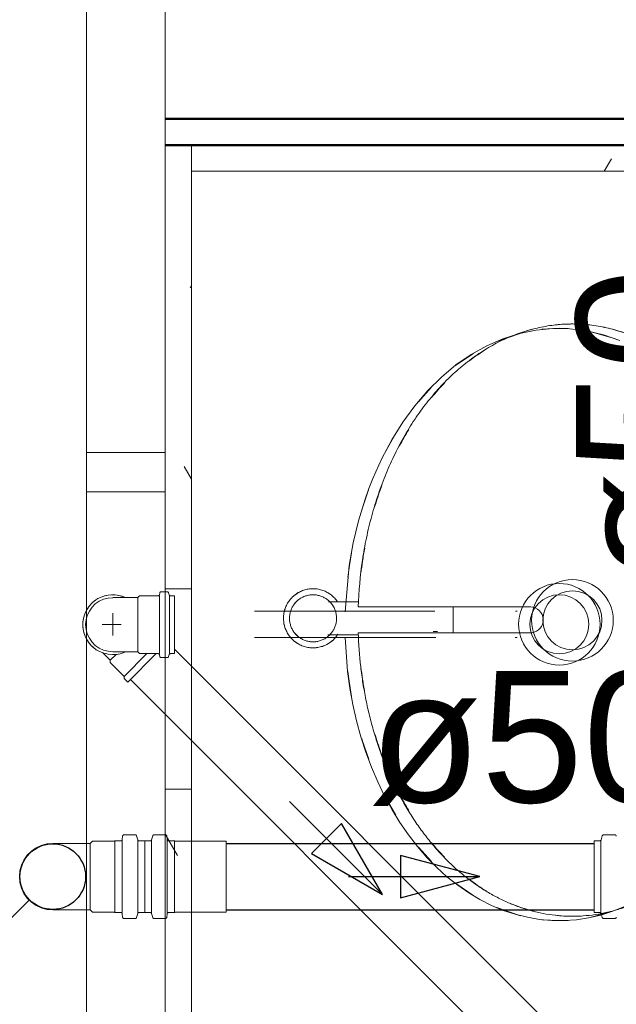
# Model space of a CAD drawing. Header units: millimetres. Extents: x 567 to 934, y -1 to 364.
# Tile 125 of 256: x 617.697 to 618.606, y 106.329 to 107.828. Entities that reach past the tile are written whole.
import ezdxf

# ---------------------------------------------------------------- set-up
doc = ezdxf.new("R2010")
doc.units = ezdxf.units.MM
doc.header["$MEASUREMENT"] = 0
doc.linetypes.add('NULL', pattern=[0])
for name, color, linetype, lineweight in [('A-GENM', 7, 'Continuous', 13), ('A-GLAZ', 7, 'Continuous', 13), ('A-GLAZ-SILL', 7, 'Continuous', 13), ('A-WALL', 7, 'Continuous', 25), ('CV-Condutos', 14, 'Continuous', 25), ('CV-Sentido conduto', 14, 'Continuous', 30), ('CV-Textos conduto', 7, 'Continuous', 9), ('Metais - Celite', 7, 'Continuous', 13), ('Peças hidrossanitárias', 7, 'Continuous', 13), ('Simbolos', 14, 'Continuous', 20), ('Simbolos_int', 14, 'Continuous', 15), ('TQ-Condutos', 14, 'Continuous', 25), ('TQ-Sentido conduto', 14, 'Continuous', 30)]:
    doc.layers.add(name, color=color, linetype=linetype, lineweight=lineweight)
doc.layers.add('ARQ FINA', color=8, linetype='Continuous')
doc.styles.add('Arial', font='arial.ttf')

msp = doc.modelspace()

# ---------------------------------------------------------------- linework, layer by layer
at = {"layer": 'A-GENM', "color": 8}
for p, q in [((617.9591, 107.6372), (617.9591, 107.5972)), ((617.9591, 103.2972), (617.9591, 107.6372)), ((617.9591, 107.5972), (619.0191, 107.5972))]:
    msp.add_line(p, q, dxfattribs=at)
at = {"layer": 'A-GENM', "color": 8, "linetype": 'Continuous'}
for p, q in [((618.5985, 107.6163), (618.5874, 107.5972)), ((617.9591, 107.4233), (617.957, 107.4196)), ((617.9591, 107.1282), (617.948, 107.1475)), ((617.9191, 106.9612), (617.9591, 106.9612)), ((617.9191, 106.6564), (617.9591, 106.6564)), ((617.9378, 106.5555), (617.9191, 106.5879))]:
    msp.add_line(p, q, dxfattribs=at)
at = {"layer": 'A-GENM', "color": 8}
for points in [[(618.4441, 107.345), (618.4559, 107.35), (618.4678, 107.354), (618.4799, 107.3572)], [(618.513, 107.3633), (618.5217, 107.3643), (618.5304, 107.3647), (618.5391, 107.3647)], [(618.5391, 107.3647), (618.5436, 107.3647), (618.5482, 107.3646), (618.5527, 107.3643)], [(618.5861, 107.36), (618.5986, 107.3574), (618.6111, 107.3539), (618.6234, 107.3493)], [(618.3813, 107.308), (618.3903, 107.3149), (618.3995, 107.3212), (618.4089, 107.3269)], [(618.3247, 107.2529), (618.331, 107.2606), (618.3376, 107.2679), (618.3443, 107.2748)], [(618.2756, 107.1788), (618.2802, 107.1875), (618.285, 107.196), (618.2901, 107.2043)], [(618.2899, 106.6237), (618.285, 106.6318), (618.2802, 106.6401), (618.2757, 106.6487)], [(618.3441, 106.5531), (618.3374, 106.5599), (618.331, 106.5671), (618.3247, 106.5747)], [(618.4086, 106.501), (618.3993, 106.5066), (618.3902, 106.5129), (618.3812, 106.5197)], [(618.4796, 106.4706), (618.4675, 106.4737), (618.4556, 106.4778), (618.4438, 106.4828)], [(618.6231, 106.4783), (618.6108, 106.4737), (618.5983, 106.4702), (618.5858, 106.4676)], [(618.5391, 106.4629), (618.5303, 106.4629), (618.5214, 106.4634), (618.5126, 106.4644)], [(618.5524, 106.4633), (618.548, 106.463), (618.5435, 106.4629), (618.5391, 106.4629)]]:
    msp.add_open_spline(points, degree=3, dxfattribs=at)
for points, knots in [([(618.2382, 107.0874), (618.2385, 107.0882), (618.2418, 107.0989), (618.2454, 107.1095), (618.249, 107.1191)], [-1.18384059, -1.18384059, -1.18384059, -1.18384059, -1.17809725, -1.10750882, -1.10750882, -1.10750882, -1.10750882]), ([(618.2171, 106.9855), (618.2178, 106.9916), (618.2195, 107.0043), (618.2216, 107.0169), (618.2228, 107.0235)], [-1.41452076, -1.41452076, -1.41452076, -1.41452076, -1.37444679, -1.33032785, -1.33032785, -1.33032785, -1.33032785]), ([(618.2227, 106.8045), (618.2216, 106.811), (618.2195, 106.8235), (618.2178, 106.836), (618.2171, 106.8421)], [-1.81045496, -1.81045496, -1.81045496, -1.81045496, -1.76714587, -1.72714403, -1.72714403, -1.72714403, -1.72714403]), ([(618.2488, 106.7089), (618.2453, 106.7184), (618.2418, 106.7288), (618.2385, 106.7394), (618.2383, 106.7402)], [-2.03328374, -2.03328374, -2.03328374, -2.03328374, -1.96349541, -1.95808616, -1.95808616, -1.95808616, -1.95808616])]:
    msp.add_open_spline(points, degree=3, knots=knots, dxfattribs=at)
at = {"layer": 'A-GLAZ', "color": 8}
for p, q in [((617.7991, 106.0842), (617.7991, 110.2242)), ((617.9191, 107.1692), (617.7991, 107.1692)), ((617.9191, 107.1092), (617.9191, 107.1692)), ((617.7991, 107.1092), (617.9191, 107.1092))]:
    msp.add_line(p, q, dxfattribs=at)
at = {"layer": 'A-GLAZ-SILL', "color": 8}
for p, q in [((617.9191, 108.1242), (617.9191, 107.1692)), ((617.9191, 107.1092), (617.9191, 106.1542))]:
    msp.add_line(p, q, dxfattribs=at)
at = {"layer": 'A-WALL', "color": 8, "lineweight": 50}
for p, q in [((619.2191, 107.6772), (617.9191, 107.6772)), ((617.9191, 107.6372), (619.2191, 107.6372))]:
    msp.add_line(p, q, dxfattribs=at)
at = {"layer": 'ARQ FINA', "lineweight": 5}
for points in [[(618.6113, 107.3397), (618.5863, 107.3484), (618.5609, 107.3544), (618.5353, 107.3575), (618.5095, 107.3579), (618.4838, 107.3554), (618.4584, 107.3502), (618.4333, 107.3422), (618.4087, 107.3315), (618.3849, 107.3182), (618.3618, 107.3023), (618.3397, 107.2839), (618.3189, 107.2633), (618.2991, 107.2403), (618.2808, 107.2153), (618.264, 107.1885), (618.2487, 107.1598), (618.2351, 107.1296), (618.229, 107.114), (618.2234, 107.0981), (618.2133, 107.0652), (618.2053, 107.0314), (618.1992, 106.9972), (618.1929, 106.9264)], [(618.4926, 107.3566), (618.5191, 107.3581)], [(618.5191, 107.3581), (618.5324, 107.3577)], [(618.4238, 107.3382), (618.4596, 107.3504)], [(618.5658, 107.3534), (618.6031, 107.3427)], [(618.3612, 107.3013), (618.3886, 107.32)], [(618.3047, 107.2463), (618.3241, 107.2679)], [(618.2557, 107.1723), (618.2699, 107.1973)], [(618.2183, 107.0808), (618.219, 107.0831), (618.2288, 107.1121)], [(618.1971, 106.9789), (618.1995, 106.997), (618.2027, 107.0165)], [(618.3294, 106.9272), (618.3276, 106.9272), (618.32, 106.9272), (618.3124, 106.9272), (618.3047, 106.9272), (618.2969, 106.9272), (618.2891, 106.9272), (618.2812, 106.9272), (618.2732, 106.9272), (618.2652, 106.9272), (618.2572, 106.9272), (618.2492, 106.9272), (618.2413, 106.9272), (618.2333, 106.9272), (618.2254, 106.9272), (618.2175, 106.9272), (618.2096, 106.9272), (618.2019, 106.9272), (618.1942, 106.9272), (618.1867, 106.9272), (618.1792, 106.9272), (618.1719, 106.9272), (618.1647, 106.9272), (618.1576, 106.9272), (618.1507, 106.9272), (618.1439, 106.9272), (618.1374, 106.9272), (618.131, 106.9272), (618.1248, 106.9272), (618.1189, 106.9272), (618.1131, 106.9272), (618.1076, 106.9272), (618.1023, 106.9272), (618.0973, 106.9272), (618.0925, 106.9272), (618.088, 106.9272), (618.0837, 106.9272), (618.0797, 106.9272), (618.076, 106.9272), (618.0726, 106.9272), (618.0695, 106.9272), (618.0666, 106.9272), (618.0641, 106.9272), (618.0619, 106.9272), (618.06, 106.9272), (618.0584, 106.9272), (618.0571, 106.9272), (618.0561, 106.9272), (618.0555, 106.9272), (618.0551, 106.9272), (618.0551, 106.9272)], [(618.4549, 106.9272), (618.4544, 106.9272), (618.4537, 106.9272), (618.4525, 106.9272)], [(618.0551, 106.8872), (618.0552, 106.8872), (618.0557, 106.8872), (618.0565, 106.8872), (618.0576, 106.8872), (618.0591, 106.8872), (618.0608, 106.8872), (618.0629, 106.8872), (618.0652, 106.8872), (618.0679, 106.8872), (618.0709, 106.8872), (618.0741, 106.8872), (618.0777, 106.8872), (618.0815, 106.8872), (618.0856, 106.8872), (618.09, 106.8872), (618.0947, 106.8872), (618.0996, 106.8872), (618.1047, 106.8872), (618.1101, 106.8872), (618.1157, 106.8872), (618.1216, 106.8872), (618.1277, 106.8872), (618.1339, 106.8872), (618.1404, 106.8872), (618.147, 106.8872), (618.1538, 106.8872), (618.1608, 106.8872), (618.168, 106.8872), (618.1752, 106.8872), (618.1826, 106.8872), (618.1901, 106.8872), (618.1977, 106.8872), (618.2055, 106.8872), (618.2132, 106.8872), (618.2211, 106.8872), (618.229, 106.8872), (618.237, 106.8872), (618.2449, 106.8872), (618.2529, 106.8872), (618.2609, 106.8872), (618.2689, 106.8872), (618.2769, 106.8872), (618.2848, 106.8872), (618.2927, 106.8872), (618.3005, 106.8872), (618.3083, 106.8872), (618.3159, 106.8872), (618.3235, 106.8872), (618.331, 106.8872)], [(618.1929, 106.8872), (618.1968, 106.8354), (618.2003, 106.8101), (618.2048, 106.7852), (618.2104, 106.7606), (618.217, 106.7363), (618.2246, 106.7126), (618.2331, 106.6897), (618.2426, 106.6675), (618.253, 106.6459), (618.2644, 106.6252), (618.2764, 106.6055), (618.2893, 106.5869), (618.3031, 106.5691), (618.3175, 106.5525), (618.3325, 106.5372), (618.3481, 106.5231), (618.3644, 106.5101), (618.3812, 106.4985), (618.3983, 106.4883), (618.4159, 106.4794), (618.4338, 106.4719), (618.4521, 106.4659), (618.4705, 106.4613), (618.489, 106.4582), (618.5078, 106.4566), (618.5266, 106.4564), (618.5452, 106.4577), (618.5638, 106.4605), (618.5823, 106.4648), (618.6006, 106.4705), (618.6185, 106.4777)], [(618.4518, 106.8872), (618.4531, 106.8872), (618.4541, 106.8872), (618.4547, 106.8872), (618.455, 106.8872)], [(618.2028, 106.7975), (618.1995, 106.8173), (618.1971, 106.8355)], [(618.229, 106.7019), (618.219, 106.7312), (618.2182, 106.7336)], [(618.2701, 106.6167), (618.2556, 106.6422)], [(618.3243, 106.5462), (618.3047, 106.5681)], [(618.3889, 106.4941), (618.3613, 106.513)], [(618.4599, 106.4638), (618.4241, 106.476)], [(618.6034, 106.4717), (618.5661, 106.461)], [(618.5191, 106.4563), (618.493, 106.4577)], [(618.5327, 106.4567), (618.5191, 106.4563)]]:
    msp.add_lwpolyline(points, dxfattribs=at)
for radius in [0.0621, 0.045]:
    msp.add_circle((618.5191, 106.9075), radius, dxfattribs=at)
at = {"layer": 'CV-Condutos'}
for p, q in [((618.0118, 106.5739), (618.5722, 106.5739)), ((618.0118, 106.4725), (618.5722, 106.4725))]:
    msp.add_line(p, q, dxfattribs=at)
msp.add_lwpolyline([(617.7124, 106.4878), (617.4649, 106.2403)], dxfattribs=at)
msp.add_circle((617.7478, 106.5232), 0.05, dxfattribs=at)
at = {"layer": 'CV-Sentido conduto'}
for p, q in [((618.398, 106.5232), (618.2772, 106.5555)), ((618.2772, 106.5555), (618.2772, 106.4908)), ((618.2772, 106.4908), (618.398, 106.5232))]:
    msp.add_line(p, q, dxfattribs=at)
msp.add_lwpolyline([(618.198, 106.5232), (618.398, 106.5232)], dxfattribs=at)
at = {"layer": 'Metais - Celite', "color": 8}
for p, q in [((618.1158, 106.9516), (618.1144, 106.9504)), ((618.1172, 106.9527), (618.1158, 106.9516)), ((618.1187, 106.9537), (618.1172, 106.9527)), ((618.1202, 106.9547), (618.1187, 106.9537)), ((618.1217, 106.9557), (618.1202, 106.9547)), ((618.1233, 106.9565), (618.1217, 106.9557)), ((618.1249, 106.9573), (618.1233, 106.9565)), ((618.1266, 106.958), (618.1249, 106.9573)), ((618.1282, 106.9587), (618.1266, 106.958)), ((618.1299, 106.9593), (618.1282, 106.9587)), ((618.1317, 106.9598), (618.1299, 106.9593)), ((618.1334, 106.9603), (618.1317, 106.9598)), ((618.1352, 106.9607), (618.1334, 106.9603)), ((618.1356, 106.9514), (618.1342, 106.951)), ((618.1369, 106.961), (618.1352, 106.9607)), ((618.137, 106.9517), (618.1356, 106.9514)), ((618.1387, 106.9613), (618.1369, 106.961)), ((618.1384, 106.952), (618.137, 106.9517)), ((618.1398, 106.9522), (618.1384, 106.952)), ((618.1405, 106.9615), (618.1387, 106.9613)), ((618.1412, 106.9523), (618.1398, 106.9522)), ((618.1423, 106.9616), (618.1405, 106.9615)), ((618.1427, 106.9524), (618.1412, 106.9523)), ((618.1441, 106.9616), (618.1423, 106.9616)), ((618.1441, 106.9524), (618.1427, 106.9524)), ((618.1451, 106.9616), (618.1441, 106.9616)), ((618.1449, 106.9524), (618.1441, 106.9524)), ((618.1463, 106.9524), (618.1449, 106.9524)), ((618.1469, 106.9615), (618.1451, 106.9616)), ((618.1477, 106.9522), (618.1463, 106.9524)), ((618.1487, 106.9614), (618.1469, 106.9615)), ((618.1492, 106.9521), (618.1477, 106.9522)), ((618.1505, 106.9612), (618.1487, 106.9614)), ((618.1506, 106.9518), (618.1492, 106.9521)), ((618.1522, 106.9609), (618.1505, 106.9612)), ((618.152, 106.9515), (618.1506, 106.9518)), ((618.1534, 106.9512), (618.152, 106.9515)), ((618.154, 106.9605), (618.1522, 106.9609)), ((618.1557, 106.9601), (618.154, 106.9605)), ((618.1575, 106.9596), (618.1557, 106.9601)), ((618.1592, 106.959), (618.1575, 106.9596)), ((618.1609, 106.9584), (618.1592, 106.959)), ((618.1625, 106.9577), (618.1609, 106.9584)), ((618.1641, 106.9569), (618.1625, 106.9577)), ((618.1657, 106.9561), (618.1641, 106.9569)), ((618.1673, 106.9552), (618.1657, 106.9561)), ((618.1688, 106.9542), (618.1673, 106.9552)), ((618.1703, 106.9532), (618.1688, 106.9542)), ((618.1717, 106.9521), (618.1703, 106.9532)), ((618.1731, 106.951), (618.1717, 106.9521)), ((618.1044, 106.9378), (618.1036, 106.9362)), ((618.1053, 106.9394), (618.1044, 106.9378)), ((618.1062, 106.9409), (618.1053, 106.9394)), ((618.1072, 106.9424), (618.1062, 106.9409)), ((618.1083, 106.9439), (618.1072, 106.9424)), ((618.1094, 106.9453), (618.1083, 106.9439)), ((618.1106, 106.9466), (618.1094, 106.9453)), ((618.1118, 106.948), (618.1106, 106.9466)), ((618.1131, 106.9492), (618.1118, 106.948)), ((618.1144, 106.9504), (618.1131, 106.9492)), ((618.1148, 106.9371), (618.114, 106.936)), ((618.1156, 106.9383), (618.1148, 106.9371)), ((618.1165, 106.9394), (618.1156, 106.9383)), ((618.1174, 106.9405), (618.1165, 106.9394)), ((618.1184, 106.9416), (618.1174, 106.9405)), ((618.1194, 106.9426), (618.1184, 106.9416)), ((618.1205, 106.9435), (618.1194, 106.9426)), ((618.1216, 106.9445), (618.1205, 106.9435)), ((618.1227, 106.9453), (618.1216, 106.9445)), ((618.1239, 106.9462), (618.1227, 106.9453)), ((618.1251, 106.947), (618.1239, 106.9462)), ((618.1263, 106.9477), (618.1251, 106.947)), ((618.1276, 106.9484), (618.1263, 106.9477)), ((618.1288, 106.949), (618.1276, 106.9484)), ((618.1302, 106.9496), (618.1288, 106.949)), ((618.1315, 106.9501), (618.1302, 106.9496)), ((618.1328, 106.9506), (618.1315, 106.9501)), ((618.1342, 106.951), (618.1328, 106.9506)), ((618.1547, 106.9508), (618.1534, 106.9512)), ((618.1561, 106.9504), (618.1547, 106.9508)), ((618.1574, 106.9498), (618.1561, 106.9504)), ((618.1588, 106.9493), (618.1574, 106.9498)), ((618.1601, 106.9487), (618.1588, 106.9493)), ((618.1613, 106.948), (618.1601, 106.9487)), ((618.1626, 106.9473), (618.1613, 106.948)), ((618.1638, 106.9465), (618.1626, 106.9473)), ((618.165, 106.9457), (618.1638, 106.9465)), ((618.1661, 106.9449), (618.165, 106.9457)), ((618.1672, 106.944), (618.1661, 106.9449)), ((618.1683, 106.943), (618.1672, 106.944)), ((618.2139, 106.9416), (618.1675, 106.9416)), ((618.1693, 106.942), (618.1683, 106.943)), ((618.1703, 106.941), (618.1693, 106.942)), ((618.1713, 106.9399), (618.1703, 106.941)), ((618.1722, 106.9388), (618.1713, 106.9399)), ((618.1731, 106.9377), (618.1722, 106.9388)), ((618.1745, 106.9498), (618.1731, 106.951)), ((618.1739, 106.9365), (618.1731, 106.9377)), ((618.1747, 106.9353), (618.1739, 106.9365)), ((618.1758, 106.9485), (618.1745, 106.9498)), ((618.1771, 106.9472), (618.1758, 106.9485)), ((618.1783, 106.9459), (618.1771, 106.9472)), ((618.1794, 106.9445), (618.1783, 106.9459)), ((618.1805, 106.9431), (618.1794, 106.9445)), ((618.1815, 106.9416), (618.1805, 106.9431)), ((618.0995, 106.9225), (618.0993, 106.9207)), ((618.0998, 106.9242), (618.0995, 106.9225)), ((618.1001, 106.926), (618.0998, 106.9242)), ((618.1005, 106.9278), (618.1001, 106.926)), ((618.101, 106.9295), (618.1005, 106.9278)), ((618.1015, 106.9312), (618.101, 106.9295)), ((618.1022, 106.9329), (618.1015, 106.9312)), ((618.1028, 106.9346), (618.1022, 106.9329)), ((618.1036, 106.9362), (618.1028, 106.9346)), ((618.1088, 106.9227), (618.1086, 106.9213)), ((618.1091, 106.9241), (618.1088, 106.9227)), ((618.1094, 106.9255), (618.1091, 106.9241)), ((618.1098, 106.9269), (618.1094, 106.9255)), ((618.1102, 106.9282), (618.1098, 106.9269)), ((618.1107, 106.9296), (618.1102, 106.9282)), ((618.1113, 106.9309), (618.1107, 106.9296)), ((618.1119, 106.9322), (618.1113, 106.9309)), ((618.1125, 106.9335), (618.1119, 106.9322)), ((618.1132, 106.9347), (618.1125, 106.9335)), ((618.114, 106.936), (618.1132, 106.9347)), ((618.1754, 106.9341), (618.1747, 106.9353)), ((618.1761, 106.9328), (618.1754, 106.9341)), ((618.1767, 106.9315), (618.1761, 106.9328)), ((618.1772, 106.9302), (618.1767, 106.9315)), ((618.1778, 106.9289), (618.1772, 106.9302)), ((618.1782, 106.9275), (618.1778, 106.9289)), ((618.1786, 106.9261), (618.1782, 106.9275)), ((618.179, 106.9247), (618.1786, 106.9261)), ((618.1793, 106.9233), (618.179, 106.9247)), ((618.1795, 106.9219), (618.1793, 106.9233)), ((618.1797, 106.9205), (618.1795, 106.9219)), ((618.3574, 106.9166), (618.3574, 106.9339)), ((618.0992, 106.9189), (618.0991, 106.9171)), ((618.0991, 106.9171), (618.0991, 106.9153)), ((618.0991, 106.9153), (618.0992, 106.9135)), ((618.0993, 106.9207), (618.0992, 106.9189)), ((618.0992, 106.9135), (618.0994, 106.9117)), ((618.0994, 106.9117), (618.0996, 106.9099)), ((618.0996, 106.9099), (618.0999, 106.9081)), ((618.0999, 106.9081), (618.1003, 106.9064)), ((618.1084, 106.9198), (618.1083, 106.9184)), ((618.1083, 106.9184), (618.1083, 106.917)), ((618.1083, 106.917), (618.1083, 106.9156)), ((618.1083, 106.9156), (618.1084, 106.9141)), ((618.1086, 106.9213), (618.1084, 106.9198)), ((618.1084, 106.9141), (618.1085, 106.9127)), ((618.1085, 106.9127), (618.1087, 106.9113)), ((618.1087, 106.9113), (618.1089, 106.9099)), ((618.1089, 106.9099), (618.1092, 106.9085)), ((618.1092, 106.9085), (618.1096, 106.9071)), ((618.1096, 106.9071), (618.11, 106.9057)), ((618.1784, 106.9063), (618.1788, 106.9077)), ((618.1788, 106.9077), (618.1791, 106.9091)), ((618.1791, 106.9091), (618.1794, 106.9105)), ((618.1794, 106.9105), (618.1796, 106.9119)), ((618.1796, 106.9119), (618.1798, 106.9134)), ((618.1798, 106.9191), (618.1797, 106.9205)), ((618.1799, 106.9176), (618.1798, 106.9191)), ((618.1798, 106.9134), (618.1799, 106.9148)), ((618.1799, 106.9162), (618.1799, 106.9176)), ((618.1799, 106.9148), (618.1799, 106.9162)), ((618.3574, 106.8948), (618.3574, 106.9166)), ((618.1003, 106.9064), (618.1007, 106.9046)), ((618.1007, 106.9046), (618.1012, 106.9029)), ((618.1012, 106.9029), (618.1018, 106.9012)), ((618.1018, 106.9012), (618.1025, 106.8995)), ((618.1025, 106.8995), (618.1032, 106.8979)), ((618.1032, 106.8979), (618.104, 106.8963)), ((618.104, 106.8963), (618.1048, 106.8947)), ((618.1048, 106.8947), (618.1057, 106.8931)), ((618.1057, 106.8931), (618.1067, 106.8916)), ((618.1067, 106.8916), (618.1077, 106.8901)), ((618.11, 106.9057), (618.1104, 106.9043)), ((618.1104, 106.9043), (618.111, 106.903)), ((618.111, 106.903), (618.1115, 106.9017)), ((618.1115, 106.9017), (618.1122, 106.9004)), ((618.1122, 106.9004), (618.1128, 106.8991)), ((618.1128, 106.8991), (618.1135, 106.8979)), ((618.1135, 106.8979), (618.1143, 106.8967)), ((618.1143, 106.8967), (618.1151, 106.8955)), ((618.1151, 106.8955), (618.116, 106.8944)), ((618.116, 106.8944), (618.1169, 106.8933)), ((618.1169, 106.8933), (618.1179, 106.8922)), ((618.1179, 106.8922), (618.1189, 106.8912)), ((618.1669, 106.8916), (618.2133, 106.8916)), ((618.1688, 106.8906), (618.1698, 106.8916)), ((618.1698, 106.8916), (618.1708, 106.8927)), ((618.1708, 106.8927), (618.1717, 106.8938)), ((618.1717, 106.8938), (618.1726, 106.8949)), ((618.1726, 106.8949), (618.1734, 106.8961)), ((618.1734, 106.8961), (618.1742, 106.8972)), ((618.1742, 106.8972), (618.175, 106.8985)), ((618.175, 106.8985), (618.1757, 106.8997)), ((618.1757, 106.8997), (618.1763, 106.901)), ((618.1763, 106.901), (618.1769, 106.9023)), ((618.1769, 106.9023), (618.1775, 106.9036)), ((618.1775, 106.9036), (618.178, 106.905)), ((618.178, 106.905), (618.1784, 106.9063)), ((618.181, 106.8908), (618.182, 106.8923)), ((618.327, 106.8966), (618.3335, 106.8966)), ((618.1077, 106.8901), (618.1088, 106.8887)), ((618.1088, 106.8887), (618.11, 106.8873)), ((618.11, 106.8873), (618.1112, 106.886)), ((618.1112, 106.886), (618.1124, 106.8847)), ((618.1124, 106.8847), (618.1137, 106.8834)), ((618.1137, 106.8834), (618.1151, 106.8822)), ((618.1151, 106.8822), (618.1165, 106.8811)), ((618.1165, 106.8811), (618.1179, 106.88)), ((618.1179, 106.88), (618.1194, 106.879)), ((618.1189, 106.8912), (618.1199, 106.8902)), ((618.1194, 106.879), (618.1209, 106.878)), ((618.1199, 106.8902), (618.121, 106.8892)), ((618.1209, 106.878), (618.1225, 106.8771)), ((618.121, 106.8892), (618.1221, 106.8883)), ((618.1221, 106.8883), (618.1232, 106.8875)), ((618.1225, 106.8771), (618.1241, 106.8763)), ((618.1232, 106.8875), (618.1244, 106.8867)), ((618.1244, 106.8867), (618.1256, 106.8859)), ((618.1256, 106.8859), (618.1269, 106.8852)), ((618.1269, 106.8852), (618.1281, 106.8845)), ((618.1281, 106.8845), (618.1294, 106.8839)), ((618.1294, 106.8839), (618.1308, 106.8834)), ((618.1308, 106.8834), (618.1321, 106.8828)), ((618.1321, 106.8828), (618.1335, 106.8824)), ((618.1335, 106.8824), (618.1348, 106.882)), ((618.1348, 106.882), (618.1362, 106.8817)), ((618.1362, 106.8817), (618.1376, 106.8814)), ((618.1376, 106.8814), (618.139, 106.8811)), ((618.139, 106.8811), (618.1405, 106.881)), ((618.1405, 106.881), (618.1419, 106.8808)), ((618.1419, 106.8808), (618.1433, 106.8808)), ((618.1433, 106.8808), (618.1441, 106.8808)), ((618.1441, 106.8808), (618.1455, 106.8808)), ((618.1455, 106.8808), (618.147, 106.8809)), ((618.147, 106.8809), (618.1484, 106.881)), ((618.1484, 106.881), (618.1498, 106.8812)), ((618.1498, 106.8812), (618.1512, 106.8815)), ((618.1512, 106.8815), (618.1526, 106.8818)), ((618.1526, 106.8818), (618.154, 106.8822)), ((618.154, 106.8822), (618.1554, 106.8826)), ((618.1554, 106.8826), (618.1567, 106.8831)), ((618.1567, 106.8831), (618.1581, 106.8836)), ((618.1581, 106.8836), (618.1594, 106.8842)), ((618.1594, 106.8842), (618.1606, 106.8848)), ((618.1606, 106.8848), (618.1619, 106.8855)), ((618.1619, 106.8855), (618.1631, 106.8863)), ((618.1631, 106.8863), (618.1643, 106.887)), ((618.1633, 106.8759), (618.1649, 106.8767)), ((618.1643, 106.887), (618.1655, 106.8879)), ((618.1649, 106.8767), (618.1665, 106.8775)), ((618.1655, 106.8879), (618.1666, 106.8887)), ((618.1665, 106.8775), (618.168, 106.8785)), ((618.1666, 106.8887), (618.1677, 106.8897)), ((618.1677, 106.8897), (618.1688, 106.8906)), ((618.168, 106.8785), (618.1695, 106.8795)), ((618.1695, 106.8795), (618.171, 106.8805)), ((618.171, 106.8805), (618.1724, 106.8816)), ((618.1724, 106.8816), (618.1738, 106.8828)), ((618.1738, 106.8828), (618.1751, 106.884)), ((618.1751, 106.884), (618.1764, 106.8852)), ((618.1764, 106.8852), (618.1776, 106.8866)), ((618.1776, 106.8866), (618.1788, 106.8879)), ((618.1788, 106.8879), (618.1799, 106.8893)), ((618.1799, 106.8893), (618.181, 106.8908)), ((618.1241, 106.8763), (618.1257, 106.8755)), ((618.1257, 106.8755), (618.1273, 106.8748)), ((618.1273, 106.8748), (618.129, 106.8742)), ((618.129, 106.8742), (618.1307, 106.8736)), ((618.1307, 106.8736), (618.1325, 106.8731)), ((618.1325, 106.8731), (618.1342, 106.8727)), ((618.1342, 106.8727), (618.136, 106.8723)), ((618.136, 106.8723), (618.1378, 106.8721)), ((618.1378, 106.8721), (618.1395, 106.8718)), ((618.1395, 106.8718), (618.1413, 106.8717)), ((618.1413, 106.8717), (618.1431, 106.8716)), ((618.1431, 106.8716), (618.1441, 106.8716)), ((618.1441, 106.8716), (618.1459, 106.8716)), ((618.1459, 106.8716), (618.1477, 106.8717)), ((618.1477, 106.8717), (618.1495, 106.8719)), ((618.1495, 106.8719), (618.1513, 106.8722)), ((618.1513, 106.8722), (618.153, 106.8725)), ((618.153, 106.8725), (618.1548, 106.8729)), ((618.1548, 106.8729), (618.1565, 106.8734)), ((618.1565, 106.8734), (618.1583, 106.8739)), ((618.1583, 106.8739), (618.16, 106.8745)), ((618.16, 106.8745), (618.1616, 106.8752)), ((618.1616, 106.8752), (618.1633, 106.8759))]:
    msp.add_line(p, q, dxfattribs=at)
for radius, start, end in [(0.045, 119.2995, 132.5564), (0.0358, 90, 97.1547), (0.045, 90, 95.0377), (0.045, 84.9623, 90), (0.0358, 84.9816, 90), (0.045, 48.8463, 58.501), (0.0358, 127.8668, 141.0457), (0.0358, 31.6477, 53.0061), (0.045, 158.6786, 168.7162), (0.045, 191.3416, 204.6369), (0.0358, 211.6477, 233.0061), (0.0358, 307.8668, 321.0457), (0.045, 228.8463, 238.501), (0.0358, 264.9816, 270), (0.0358, 270, 277.1547), (0.045, 299.2995, 312.5564), (0.045, 262.773, 270), (0.045, 270, 275.9022)]:
    msp.add_arc((618.1441, 106.9166), radius, start, end, dxfattribs=at)
at = {"layer": 'Peças hidrossanitárias', "color": 8}
for p, q in [((618.4751, 106.9338), (618.2129, 106.9338)), ((618.2129, 106.8946), (618.4769, 106.8946))]:
    msp.add_line(p, q, dxfattribs=at)
for radius in [0.0621, 0.045]:
    msp.add_circle((618.5391, 106.9135), radius, dxfattribs=at)
msp.add_arc((618.4751, 106.9142), 0.0196, 275.4174, 90, dxfattribs=at)
msp.add_open_spline([(618.2129, 106.9338), (618.2138, 106.9579), (618.217, 106.9934), (618.2251, 107.0389), (618.2332, 107.0727), (618.2416, 107.1002), (618.2492, 107.1215), (618.2573, 107.1421), (618.2687, 107.1673), (618.2841, 107.1962), (618.3009, 107.2229), (618.3193, 107.2478), (618.3392, 107.2709), (618.36, 107.2914), (618.3822, 107.3097), (618.4054, 107.3257), (618.429, 107.3388), (618.4538, 107.3495), (618.479, 107.3575), (618.5043, 107.3626), (618.5301, 107.365), (618.556, 107.3646), (618.5814, 107.3614), (618.607, 107.3553), (618.632, 107.3466), (618.6562, 107.3352), (618.6801, 107.321), (618.7029, 107.3045), (618.7245, 107.2856), (618.7453, 107.264), (618.7646, 107.2406), (618.7824, 107.2151), (618.799, 107.1875), (618.8124, 107.1611), (618.8233, 107.1363), (618.8321, 107.1133), (618.8399, 107.0897), (618.8467, 107.0657), (618.8525, 107.0412), (618.8572, 107.0161), (618.861, 106.9906), (618.8637, 106.9651), (618.8652, 106.9394), (618.8657, 106.9134), (618.8652, 106.8874), (618.8636, 106.8618), (618.8609, 106.8363), (618.8571, 106.8108), (618.8523, 106.7857), (618.8465, 106.7612), (618.8397, 106.7372), (618.8318, 106.7136), (618.823, 106.6906), (618.8133, 106.6686), (618.8027, 106.6474), (618.7912, 106.6269), (618.7788, 106.6073), (618.7657, 106.5889), (618.7519, 106.5716), (618.7373, 106.5552), (618.722, 106.54), (618.7063, 106.5262), (618.69, 106.5137), (618.673, 106.5024), (618.6556, 106.4924), (618.638, 106.4839), (618.6201, 106.4768), (618.6018, 106.4711), (618.5832, 106.4668), (618.5646, 106.464), (618.546, 106.4628), (618.5272, 106.463), (618.5084, 106.4647), (618.4899, 106.4678), (618.4715, 106.4725), (618.4532, 106.4786), (618.4352, 106.4861), (618.4177, 106.495), (618.4006, 106.5052), (618.3838, 106.517), (618.3675, 106.53), (618.3519, 106.5441), (618.337, 106.5595), (618.3225, 106.5762), (618.3088, 106.594), (618.2959, 106.6126), (618.2839, 106.6323), (618.2726, 106.6531), (618.2621, 106.6747), (618.2527, 106.6969), (618.2442, 106.7198), (618.2366, 106.7436), (618.23, 106.768), (618.2245, 106.7926), (618.22, 106.8175), (618.2154, 106.8512), (618.2135, 106.8771), (618.2129, 106.8946)], degree=3, knots=[-1, -1, -1, -1, -0.974537, -0.961806, -0.949074, -0.936343, -0.929977, -0.923611, -0.91088, -0.898148, -0.885417, -0.872685, -0.859954, -0.847222, -0.834491, -0.821759, -0.809028, -0.796296, -0.783565, -0.770833, -0.758102, -0.74537, -0.732639, -0.719907, -0.707176, -0.694444, -0.681713, -0.668981, -0.65625, -0.643519, -0.630787, -0.618056, -0.605324, -0.592593, -0.583333, -0.574074, -0.564815, -0.555556, -0.546296, -0.537037, -0.527778, -0.518519, -0.509259, -0.5, -0.490741, -0.481481, -0.472222, -0.462963, -0.453704, -0.444444, -0.435185, -0.425926, -0.416667, -0.407407, -0.398148, -0.388889, -0.37963, -0.37037, -0.361111, -0.351852, -0.342593, -0.333333, -0.324074, -0.314815, -0.305556, -0.296296, -0.287037, -0.277778, -0.268519, -0.259259, -0.25, -0.240741, -0.231481, -0.222222, -0.212963, -0.203704, -0.194444, -0.185185, -0.175926, -0.166667, -0.157407, -0.148148, -0.138889, -0.12963, -0.12037, -0.111111, -0.101852, -0.092593, -0.083333, -0.074074, -0.064815, -0.055556, -0.046296, -0.037037, -0.027778, -0.018519, 0, 0, 0, 0], dxfattribs=at)
at = {"layer": 'Simbolos'}
for p, q in [((617.9107, 106.9551), (617.9105, 106.9528)), ((617.9222, 106.957), (617.9127, 106.957)), ((617.9242, 106.9555), (617.925, 106.9525)), ((617.8391, 106.9481), (617.8586, 106.9481)), ((617.8586, 106.9481), (617.8772, 106.9481)), ((617.8801, 106.951), (617.8772, 106.9481)), ((617.9085, 106.951), (617.8801, 106.951)), ((617.9331, 106.951), (617.9269, 106.951)), ((617.9331, 106.8628), (617.9331, 106.951)), ((617.8238, 106.8639), (617.8351, 106.8526)), ((617.8391, 106.8657), (617.8586, 106.8657)), ((617.8586, 106.8657), (617.8772, 106.8657)), ((617.862, 106.8195), (617.9053, 106.8628)), ((617.8801, 106.8628), (617.8772, 106.8657)), ((617.9085, 106.8628), (617.8801, 106.8628)), ((617.9331, 106.8628), (617.9269, 106.8628)), ((617.8351, 106.8492), (617.8351, 106.8526)), ((617.8564, 106.828), (617.8351, 106.8492)), ((617.9107, 106.8586), (617.9105, 106.8609)), ((617.9222, 106.8568), (617.9127, 106.8568)), ((617.9242, 106.8583), (617.925, 106.8613)), ((617.8564, 106.8251), (617.8564, 106.828)), ((617.862, 106.8195), (617.8564, 106.8251)), ((617.8083, 106.5775), (617.8047, 106.5739)), ((617.8419, 106.5775), (617.8083, 106.5775)), ((617.8423, 106.5779), (617.8419, 106.5775)), ((617.8516, 106.5779), (617.8423, 106.5779)), ((617.8541, 106.585), (617.8536, 106.5797)), ((617.8736, 106.5868), (617.8561, 106.5868)), ((617.8755, 106.5853), (617.8771, 106.5794)), ((617.8878, 106.5779), (617.8791, 106.5779)), ((617.8878, 106.5779), (617.8878, 106.4685)), ((617.8878, 106.4685), (617.8878, 106.5779)), ((617.8878, 106.5779), (617.8965, 106.5779)), ((617.9, 106.5853), (617.8984, 106.5794)), ((617.9019, 106.5868), (617.9194, 106.5868)), ((617.9214, 106.585), (617.9219, 106.5797)), ((617.9239, 106.5779), (617.9333, 106.5779)), ((617.9333, 106.5779), (617.9337, 106.5775)), ((617.9337, 106.5775), (618.0118, 106.5775)), ((618.5722, 106.4685), (618.5722, 106.5779)), ((618.5722, 106.5779), (618.5809, 106.5779)), ((618.5844, 106.5853), (618.5829, 106.5794)), ((618.5864, 106.5868), (618.6039, 106.5868)), ((617.8047, 106.5739), (617.7478, 106.5739)), ((617.8047, 106.4725), (617.7478, 106.4725)), ((617.8083, 106.4689), (617.8047, 106.4725)), ((617.8419, 106.4689), (617.8083, 106.4689)), ((617.8423, 106.4685), (617.8419, 106.4689)), ((617.8516, 106.4685), (617.8423, 106.4685)), ((617.8541, 106.4614), (617.8536, 106.4667)), ((617.8736, 106.4596), (617.8561, 106.4596)), ((617.8755, 106.4611), (617.8771, 106.467)), ((617.8878, 106.4685), (617.8791, 106.4685)), ((617.8878, 106.4685), (617.8965, 106.4685)), ((617.9, 106.4611), (617.8984, 106.467)), ((617.9019, 106.4596), (617.9194, 106.4596)), ((617.9214, 106.4614), (617.9219, 106.4667)), ((617.9239, 106.4685), (617.9333, 106.4685)), ((617.9333, 106.4685), (617.9337, 106.4689)), ((617.9337, 106.4689), (618.0118, 106.4689)), ((618.5722, 106.4685), (618.5809, 106.4685)), ((618.5844, 106.4611), (618.5829, 106.467)), ((618.5864, 106.4596), (618.6039, 106.4596))]:
    msp.add_line(p, q, dxfattribs=at)
for points in [[(617.9085, 106.951), (617.9088, 106.951), (617.9091, 106.9511), (617.9094, 106.9512), (617.9097, 106.9514), (617.91, 106.9516), (617.9102, 106.9519), (617.9103, 106.9522), (617.9104, 106.9525), (617.9105, 106.9528)], [(617.9127, 106.957), (617.9123, 106.9569), (617.912, 106.9569), (617.9117, 106.9567), (617.9114, 106.9565), (617.9112, 106.9563), (617.911, 106.9561), (617.9108, 106.9558), (617.9107, 106.9555), (617.9107, 106.9551)], [(617.9242, 106.9555), (617.9241, 106.9558), (617.9239, 106.956), (617.9238, 106.9563), (617.9236, 106.9565), (617.9233, 106.9566), (617.9231, 106.9568), (617.9228, 106.9569), (617.9225, 106.9569), (617.9222, 106.957)], [(617.925, 106.9525), (617.9251, 106.9522), (617.9252, 106.9519), (617.9254, 106.9517), (617.9256, 106.9515), (617.9258, 106.9513), (617.9261, 106.9512), (617.9263, 106.9511), (617.9266, 106.951), (617.9269, 106.951)], [(617.8391, 106.948), (617.832, 106.9474), (617.825, 106.9456), (617.8185, 106.9425), (617.8126, 106.9384), (617.8076, 106.9333), (617.8035, 106.9275), (617.8004, 106.921), (617.7986, 106.914), (617.7979, 106.9069), (617.7986, 106.8997), (617.8004, 106.8928), (617.8035, 106.8863), (617.8076, 106.8804), (617.8126, 106.8753), (617.8185, 106.8712), (617.825, 106.8682), (617.832, 106.8663), (617.8391, 106.8657)], [(617.9105, 106.8609), (617.9104, 106.8613), (617.9103, 106.8616), (617.9102, 106.8619), (617.91, 106.8621), (617.9097, 106.8623), (617.9094, 106.8625), (617.9091, 106.8627), (617.9088, 106.8627), (617.9085, 106.8628)], [(617.9269, 106.8628), (617.9266, 106.8627), (617.9263, 106.8627), (617.9261, 106.8626), (617.9258, 106.8624), (617.9256, 106.8623), (617.9254, 106.8621), (617.9252, 106.8618), (617.9251, 106.8616), (617.925, 106.8613)], [(617.9107, 106.8586), (617.9107, 106.8583), (617.9108, 106.858), (617.911, 106.8577), (617.9112, 106.8574), (617.9114, 106.8572), (617.9117, 106.857), (617.912, 106.8569), (617.9123, 106.8568), (617.9127, 106.8568)], [(617.9222, 106.8568), (617.9225, 106.8568), (617.9228, 106.8569), (617.9231, 106.857), (617.9233, 106.8571), (617.9236, 106.8573), (617.9238, 106.8575), (617.9239, 106.8577), (617.9241, 106.858), (617.9242, 106.8583)], [(617.8516, 106.5779), (617.8519, 106.5779), (617.8523, 106.578), (617.8526, 106.5781), (617.8528, 106.5783), (617.8531, 106.5785), (617.8533, 106.5788), (617.8534, 106.5791), (617.8536, 106.5794), (617.8536, 106.5797)], [(617.8561, 106.5868), (617.8558, 106.5868), (617.8554, 106.5867), (617.8551, 106.5866), (617.8549, 106.5864), (617.8546, 106.5861), (617.8544, 106.5859), (617.8543, 106.5856), (617.8541, 106.5853), (617.8541, 106.585)], [(617.8755, 106.5853), (617.8754, 106.5856), (617.8753, 106.5858), (617.8751, 106.5861), (617.8749, 106.5863), (617.8747, 106.5865), (617.8744, 106.5866), (617.8742, 106.5867), (617.8739, 106.5868), (617.8736, 106.5868)], [(617.8771, 106.5794), (617.8772, 106.5791), (617.8774, 106.5788), (617.8775, 106.5786), (617.8777, 106.5784), (617.878, 106.5782), (617.8782, 106.5781), (617.8785, 106.578), (617.8788, 106.5779), (617.8791, 106.5779)], [(617.8965, 106.5779), (617.8967, 106.5779), (617.897, 106.578), (617.8973, 106.5781), (617.8976, 106.5782), (617.8978, 106.5784), (617.898, 106.5786), (617.8982, 106.5788), (617.8983, 106.5791), (617.8984, 106.5794)], [(617.9019, 106.5868), (617.9016, 106.5868), (617.9013, 106.5867), (617.9011, 106.5866), (617.9008, 106.5865), (617.9006, 106.5863), (617.9004, 106.5861), (617.9002, 106.5858), (617.9001, 106.5856), (617.9, 106.5853)], [(617.9214, 106.585), (617.9214, 106.5853), (617.9213, 106.5856), (617.9211, 106.5859), (617.9209, 106.5861), (617.9207, 106.5864), (617.9204, 106.5866), (617.9201, 106.5867), (617.9198, 106.5868), (617.9194, 106.5868)], [(617.9219, 106.5797), (617.922, 106.5794), (617.9221, 106.5791), (617.9222, 106.5788), (617.9224, 106.5785), (617.9227, 106.5783), (617.923, 106.5781), (617.9233, 106.578), (617.9236, 106.5779), (617.9239, 106.5779)], [(618.5809, 106.5779), (618.5812, 106.5779), (618.5815, 106.578), (618.5818, 106.5781), (618.582, 106.5782), (618.5823, 106.5784), (618.5825, 106.5786), (618.5826, 106.5788), (618.5828, 106.5791), (618.5829, 106.5794)], [(618.5864, 106.5868), (618.5861, 106.5868), (618.5858, 106.5867), (618.5855, 106.5866), (618.5853, 106.5865), (618.5851, 106.5863), (618.5849, 106.5861), (618.5847, 106.5858), (618.5845, 106.5856), (618.5845, 106.5853)], [(618.6059, 106.585), (618.6058, 106.5853), (618.6057, 106.5856), (618.6056, 106.5859), (618.6054, 106.5861), (618.6051, 106.5864), (618.6049, 106.5866), (618.6046, 106.5867), (618.6042, 106.5868), (618.6039, 106.5868)], [(617.7478, 106.5739), (617.739, 106.5731), (617.7304, 106.5708), (617.7224, 106.5671), (617.7152, 106.562), (617.7089, 106.5558), (617.7039, 106.5485), (617.7001, 106.5405), (617.6978, 106.532), (617.6971, 106.5232), (617.6978, 106.5144), (617.7001, 106.5059), (617.7039, 106.4978), (617.7089, 106.4906), (617.7152, 106.4844), (617.7224, 106.4793), (617.7304, 106.4755), (617.739, 106.4733), (617.7478, 106.4725)], [(617.8536, 106.4667), (617.8536, 106.467), (617.8534, 106.4673), (617.8533, 106.4676), (617.8531, 106.4678), (617.8528, 106.4681), (617.8526, 106.4683), (617.8523, 106.4684), (617.8519, 106.4685), (617.8516, 106.4685)], [(617.8541, 106.4614), (617.8541, 106.4611), (617.8543, 106.4608), (617.8544, 106.4605), (617.8546, 106.4602), (617.8549, 106.46), (617.8551, 106.4598), (617.8554, 106.4597), (617.8558, 106.4596), (617.8561, 106.4596)], [(617.8736, 106.4596), (617.8739, 106.4596), (617.8742, 106.4597), (617.8744, 106.4598), (617.8747, 106.4599), (617.8749, 106.4601), (617.8751, 106.4603), (617.8753, 106.4605), (617.8754, 106.4608), (617.8755, 106.4611)], [(617.8791, 106.4685), (617.8788, 106.4685), (617.8785, 106.4684), (617.8782, 106.4683), (617.878, 106.4682), (617.8777, 106.468), (617.8775, 106.4678), (617.8774, 106.4675), (617.8772, 106.4673), (617.8771, 106.467)], [(617.8984, 106.467), (617.8983, 106.4673), (617.8982, 106.4675), (617.898, 106.4678), (617.8978, 106.468), (617.8976, 106.4682), (617.8973, 106.4683), (617.897, 106.4684), (617.8967, 106.4685), (617.8965, 106.4685)], [(617.9, 106.4611), (617.9001, 106.4608), (617.9002, 106.4605), (617.9004, 106.4603), (617.9006, 106.4601), (617.9008, 106.4599), (617.9011, 106.4598), (617.9013, 106.4597), (617.9016, 106.4596), (617.9019, 106.4596)], [(617.9194, 106.4596), (617.9198, 106.4596), (617.9201, 106.4597), (617.9204, 106.4598), (617.9207, 106.46), (617.9209, 106.4602), (617.9211, 106.4605), (617.9213, 106.4608), (617.9214, 106.4611), (617.9214, 106.4614)], [(617.9239, 106.4685), (617.9236, 106.4685), (617.9233, 106.4684), (617.923, 106.4683), (617.9227, 106.4681), (617.9224, 106.4678), (617.9222, 106.4676), (617.9221, 106.4673), (617.922, 106.467), (617.9219, 106.4667)], [(618.5829, 106.467), (618.5828, 106.4673), (618.5826, 106.4675), (618.5825, 106.4678), (618.5823, 106.468), (618.582, 106.4682), (618.5818, 106.4683), (618.5815, 106.4684), (618.5812, 106.4685), (618.5809, 106.4685)], [(618.5845, 106.4611), (618.5845, 106.4608), (618.5847, 106.4605), (618.5849, 106.4603), (618.5851, 106.4601), (618.5853, 106.4599), (618.5855, 106.4598), (618.5858, 106.4597), (618.5861, 106.4596), (618.5864, 106.4596)], [(618.6039, 106.4596), (618.6042, 106.4596), (618.6046, 106.4597), (618.6049, 106.4598), (618.6051, 106.46), (618.6054, 106.4602), (618.6056, 106.4605), (618.6057, 106.4608), (618.6058, 106.4611), (618.6059, 106.4614)]]:
    msp.add_lwpolyline(points, dxfattribs=at)
at = {"layer": 'Simbolos_int'}
for p, q in [((617.8772, 106.9481), (617.8772, 106.8657)), ((617.9103, 106.951), (617.9103, 106.8628)), ((617.9254, 106.951), (617.9254, 106.8628)), ((617.8391, 106.8903), (617.8391, 106.9246)), ((617.823, 106.9069), (617.852, 106.9069)), ((617.8351, 106.8526), (617.8441, 106.8615)), ((617.8564, 106.828), (617.8912, 106.8628)), ((617.8423, 106.4685), (617.8423, 106.5779)), ((617.8535, 106.5779), (617.8535, 106.4685)), ((617.8775, 106.5779), (617.8775, 106.4685)), ((617.898, 106.4685), (617.898, 106.5779)), ((617.9221, 106.4685), (617.9221, 106.5779)), ((617.9333, 106.4685), (617.9333, 106.5779)), ((618.0118, 106.4689), (618.0118, 106.5775)), ((618.5825, 106.4685), (618.5825, 106.5779)), ((617.8047, 106.4725), (617.8047, 106.5739))]:
    msp.add_line(p, q, dxfattribs=at)
for points in [[(617.8587, 106.9481), (617.8536, 106.9501), (617.8483, 106.9515), (617.8429, 106.9523), (617.8374, 106.9524), (617.832, 106.9519), (617.8266, 106.9507), (617.8215, 106.9489), (617.8165, 106.9465), (617.812, 106.9435), (617.8078, 106.94), (617.804, 106.936), (617.8008, 106.9316), (617.7981, 106.9268), (617.796, 106.9218), (617.7945, 106.9165), (617.7937, 106.9111), (617.7935, 106.9056), (617.794, 106.9002), (617.7951, 106.8948), (617.7969, 106.8896), (617.7993, 106.8847), (617.8022, 106.8801), (617.8057, 106.8759), (617.8096, 106.8721), (617.814, 106.8688), (617.8188, 106.8661), (617.8238, 106.8639)], [(617.8587, 106.9481), (617.8523, 106.9505), (617.8457, 106.952), (617.8389, 106.9525), (617.8321, 106.9519), (617.8255, 106.9504), (617.8192, 106.9479), (617.8133, 106.9445), (617.808, 106.9402), (617.8034, 106.9352), (617.7996, 106.9296), (617.7966, 106.9235), (617.7946, 106.917), (617.7936, 106.9103), (617.7936, 106.9035), (617.7946, 106.8968), (617.7966, 106.8903), (617.7996, 106.8841), (617.8034, 106.8785), (617.808, 106.8735), (617.8133, 106.8693), (617.8192, 106.8659), (617.8255, 106.8633), (617.8321, 106.8618), (617.8389, 106.8613), (617.8457, 106.8617), (617.8523, 106.8632), (617.8587, 106.8657)]]:
    msp.add_lwpolyline(points, dxfattribs=at)
at = {"layer": 'TQ-Condutos'}
for p, q in [((617.9331, 106.8694), (618.5085, 106.294)), ((617.866, 106.8234), (618.4519, 106.2375))]:
    msp.add_line(p, q, dxfattribs=at)
at = {"layer": 'TQ-Sentido conduto'}
for p, q in [((618.1873, 106.6044), (618.1416, 106.5587)), ((618.2498, 106.4962), (618.1873, 106.6044)), ((618.1416, 106.5587), (618.2498, 106.4962))]:
    msp.add_line(p, q, dxfattribs=at)
msp.add_lwpolyline([(618.1084, 106.6376), (618.2498, 106.4962)], dxfattribs=at)

# ---------------------------------------------------------------- texts
at = {"layer": 'CV-Textos conduto', "linetype": 'NULL', "insert": (618.75, 107.2091), "char_height": 0.2, "width": 0.962805, "attachment_point": 8, "rotation": 90.0002, "line_spacing_factor": 0.6, "style": 'Arial'}
msp.add_mtext('ø50', dxfattribs=at)
at = {"layer": 'CV-Textos conduto', "linetype": 'NULL', "insert": (618.4701, 106.6309), "char_height": 0.2, "width": 0.962805, "attachment_point": 8, "line_spacing_factor": 0.6, "style": 'Arial'}
msp.add_mtext('ø50', dxfattribs=at)

doc.saveas('drawing.dxf')
